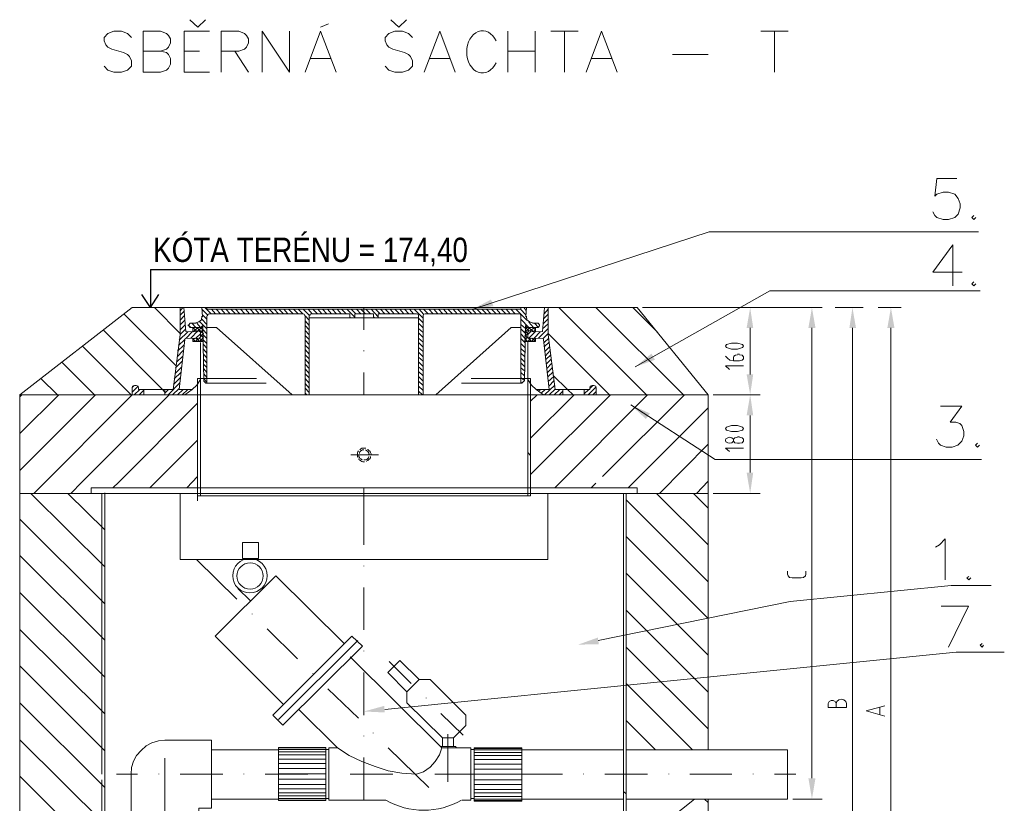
# Model space of a CAD drawing. Header units: millimetres. Extents: x 1 to 417021, y 3 to 99846.
# Tile 44 of 52: x 366407 to 369648, y 96225 to 98805. Entities that reach past the tile are written whole.
import ezdxf

# ---------------------------------------------------------------- set-up
doc = ezdxf.new("R2010")
doc.units = ezdxf.units.MM
for name, color, linetype in [('AS-Text', 7, 'Continuous'), ('PDF_Celobarevné výplně', 7, 'Continuous'), ('PDF_Geometrie', 251, 'Continuous')]:
    doc.layers.add(name, color=color, linetype=linetype)
doc.styles.add('ROMANS', font='ARIALN.TTF')

msp = doc.modelspace()

# ---------------------------------------------------------------- linework, layer by layer
at = {"layer": 'AS-Text'}
for p, q in [((366836.955, 97982.214), (367888.796, 97982.214)), ((366836.955, 97982.214), (366836.955, 97857.092)), ((366836.955, 97857.092), (366809.132, 97900.063)), ((366836.955, 97857.092), (366864.777, 97900.063))]:
    msp.add_line(p, q, dxfattribs=at)
at = {"layer": 'PDF_Celobarevné výplně', "color": 3, "lineweight": 5, "transparency": 33554559}
for points in [[(367966.548, 97862.091), (367898.217, 97852.092), (367958.215, 97883.757)], [(368799.847, 97790.428), (368821.513, 97790.428), (368811.513, 97857.092)], [(369003.172, 97790.428), (369026.505, 97790.428), (369014.838, 97857.092)], [(369138.167, 97790.428), (369159.832, 97790.428), (369148.166, 97857.092)], [(369263.162, 97790.428), (369286.494, 97790.428), (369274.828, 97857.092)], [(368498.193, 97685.432), (368433.195, 97662.099), (368486.527, 97705.431)], [(368799.847, 97637.101), (368821.513, 97637.101), (368811.513, 97570.437)], [(368799.847, 97502.106), (368821.513, 97502.106), (368811.513, 97570.437)], [(368468.194, 97490.44), (368418.196, 97537.105), (368481.527, 97508.772)], [(368799.847, 97313.78), (368821.513, 97313.78), (368811.513, 97245.45)], [(368313.2, 96748.803), (368244.87, 96747.137), (368309.867, 96770.469)], [(367608.229, 96523.812), (367539.898, 96527.146), (367606.562, 96545.478)], [(369003.172, 96307.155), (369026.505, 96307.155), (369014.838, 96238.824)]]:
    msp.add_solid(points, dxfattribs=at)
at = {"layer": 'PDF_Geometrie', "color": 1, "lineweight": 5}
for points in [[(367018.253, 98805.431), (366993.254, 98780.432), (366966.588, 98805.431)], [(367679.893, 98805.431), (367654.894, 98780.432), (367628.228, 98805.431)], [(367396.571, 98780.432), (367423.236, 98792.098)], [(366774.93, 98747.1), (366761.597, 98760.433), (366741.598, 98767.099), (366716.599, 98767.099), (366696.599, 98760.433), (366684.933, 98747.1), (366684.933, 98735.434), (366689.933, 98722.101), (366696.599, 98715.434), (366709.932, 98708.768), (366748.264, 98697.102), (366761.597, 98690.435), (366768.263, 98683.769), (366774.93, 98670.436), (366774.93, 98652.104), (366761.597, 98638.771), (366741.598, 98632.104), (366716.599, 98632.104), (366696.599, 98638.771), (366684.933, 98652.104)], [(366869.926, 98702.102), (366889.925, 98697.102), (366896.591, 98690.435), (366903.258, 98677.103), (366903.258, 98658.77), (366896.591, 98645.437), (366889.925, 98638.771), (366869.926, 98632.104), (366813.261, 98632.104), (366813.261, 98767.099), (366869.926, 98767.099), (366889.925, 98760.433), (366896.591, 98753.766), (366903.258, 98742.1), (366903.258, 98728.767), (366896.591, 98715.434), (366889.925, 98708.768), (366869.926, 98702.102), (366813.261, 98702.102)], [(367031.586, 98632.104), (366948.256, 98632.104), (366948.256, 98767.099), (367031.586, 98767.099)], [(367069.918, 98632.104), (367069.918, 98767.099), (367128.248, 98767.099), (367146.581, 98760.433), (367153.247, 98753.766), (367159.914, 98742.1), (367159.914, 98728.767), (367153.247, 98715.434), (367146.581, 98708.768), (367128.248, 98702.102), (367069.918, 98702.102)], [(367204.912, 98632.104), (367204.912, 98767.099), (367294.908, 98632.104), (367294.908, 98767.099)], [(367346.573, 98632.104), (367396.571, 98767.099), (367448.235, 98632.104)], [(367699.892, 98747.1), (367686.559, 98760.433), (367666.56, 98767.099), (367641.561, 98767.099), (367621.562, 98760.433), (367609.896, 98747.1), (367609.896, 98735.434), (367614.895, 98722.101), (367621.562, 98715.434), (367634.895, 98708.768), (367673.226, 98697.102), (367686.559, 98690.435), (367693.226, 98683.769), (367699.892, 98670.436), (367699.892, 98652.104), (367686.559, 98638.771), (367666.56, 98632.104), (367641.561, 98632.104), (367621.562, 98638.771), (367609.896, 98652.104)], [(367738.224, 98632.104), (367789.888, 98767.099), (367839.886, 98632.104)], [(368013.212, 98632.104), (368013.212, 98767.099)], [(368103.209, 98767.099), (368103.209, 98632.104)], [(368154.873, 98767.099), (368244.87, 98767.099)], [(368199.872, 98767.099), (368199.872, 98632.104)], [(368271.535, 98632.104), (368321.533, 98767.099), (368373.198, 98632.104)], [(368846.183, 98767.099), (368936.179, 98767.099)], [(368891.181, 98767.099), (368891.181, 98632.104)], [(366948.256, 98702.102), (366998.254, 98702.102)], [(367114.916, 98702.102), (367159.914, 98632.104)], [(367364.906, 98677.103), (367429.903, 98677.103)], [(367756.556, 98677.103), (367821.554, 98677.103)], [(368013.212, 98702.102), (368103.209, 98702.102)], [(368289.868, 98677.103), (368354.865, 98677.103)], [(368556.195, 98690.435), (368672.857, 98690.435)], [(369491.486, 98282.074), (369426.488, 98282.074), (369419.822, 98223.743), (369426.488, 98230.41), (369446.487, 98237.076), (369464.82, 98237.076), (369484.819, 98230.41), (369496.485, 98217.077), (369503.152, 98198.744), (369503.152, 98185.412), (369496.485, 98165.412), (369484.819, 98153.746), (369464.82, 98147.08), (369446.487, 98147.08), (369426.488, 98153.746), (369419.822, 98160.413), (369413.156, 98172.079)], [(369548.15, 98160.413), (369541.484, 98153.746), (369548.15, 98147.08), (369554.816, 98153.746)], [(369478.153, 97928.755), (369478.153, 98063.75), (369413.156, 97973.753), (369509.818, 97973.753)], [(369548.15, 97942.088), (369541.484, 97935.422), (369548.15, 97928.755), (369554.816, 97935.422)], [(368304.867, 97570.437), (368673.186, 97570.437), (368439.862, 97857.092), (368146.54, 97857.092), (368146.54, 97767.095), (368169.873, 97587.103), (368283.201, 97587.103), (368283.201, 97592.102), (368284.868, 97598.769), (368291.534, 97600.435), (368296.534, 97600.435), (368303.201, 97598.769), (368304.867, 97592.102), (368304.867, 97570.437), (366776.596, 97570.437)], [(368146.54, 97857.092), (366934.923, 97857.092), (368146.54, 97857.092)], [(366946.589, 97857.092), (366953.256, 97778.761), (366989.921, 97777.095), (366989.921, 97778.761)], [(367006.587, 97857.092), (367008.253, 97827.093)], [(367023.253, 97857.092), (367023.253, 97852.092), (367539.898, 97852.092), (368056.544, 97852.092), (368056.544, 97857.092)], [(367023.253, 97792.094), (367054.918, 97792.094), (367303.241, 97570.437), (367346.573, 97570.437), (367346.573, 97830.426)], [(367023.253, 97830.426), (367023.253, 97608.768)], [(367344.906, 97830.426), (367343.24, 97835.426), (367338.24, 97837.092), (367031.586, 97837.092), (367026.586, 97835.426), (367024.919, 97830.426)], [(367359.906, 97830.426), (367359.906, 97570.437)], [(367361.572, 97830.426), (367363.239, 97835.426), (367368.239, 97837.092), (367493.234, 97837.092), (367493.234, 97823.76), (367509.9, 97823.76), (367509.9, 97837.092), (367571.564, 97837.092), (367571.564, 97823.76), (367586.563, 97823.76), (367586.563, 97837.092), (367713.225, 97837.092), (367718.224, 97835.426), (367719.891, 97830.426), (367719.891, 97570.437)], [(368056.544, 97792.094), (368024.879, 97792.094), (367776.555, 97570.437), (367734.89, 97570.437), (367734.89, 97830.426), (367736.557, 97835.426), (367741.557, 97837.092), (368049.878, 97837.092), (368054.877, 97835.426), (368056.544, 97830.426), (368056.544, 97608.768)], [(368074.877, 97857.092), (368073.21, 97827.093)], [(368134.874, 97857.092), (368128.208, 97778.761), (368091.543, 97777.095), (368091.543, 97778.761)], [(366961.589, 97800.427), (366961.589, 97797.094)], [(366986.588, 97805.427), (366968.255, 97805.427), (366963.255, 97800.427)], [(366986.588, 97807.094), (366996.587, 97810.427), (367004.92, 97817.093), (367006.587, 97828.759)], [(367009.92, 97798.761), (367013.253, 97615.435), (367019.92, 97608.768), (367218.245, 97608.768)], [(367719.891, 97823.76), (367539.898, 97823.76), (367359.906, 97823.76)], [(368071.543, 97798.761), (368068.21, 97615.435)], [(368071.543, 97792.094), (368113.208, 97792.094), (368118.208, 97797.094), (368118.208, 97800.427), (368113.208, 97805.427), (368094.876, 97805.427)], [(368074.877, 97828.759), (368076.543, 97817.093), (368084.876, 97810.427), (368094.876, 97807.094)], [(367009.92, 97792.094), (366968.255, 97792.094), (366963.255, 97797.094)], [(366999.92, 97792.094), (366976.588, 97792.094), (367003.254, 97792.094), (367008.253, 97797.094)], [(366976.588, 97777.095), (366976.588, 97792.094)], [(366993.254, 97778.761), (366991.587, 97777.095)], [(366993.254, 97780.428), (366996.587, 97780.428), (366999.92, 97777.095)], [(367001.587, 97758.762), (367001.587, 97763.762), (367001.587, 97777.095)], [(368071.543, 97797.094), (368076.543, 97792.094), (368104.875, 97792.094), (368079.876, 97792.094)], [(368088.209, 97780.428), (368083.21, 97780.428), (368079.876, 97777.095), (368079.876, 97763.762), (368079.876, 97758.762), (368083.21, 97755.429)], [(368089.876, 97777.095), (368088.209, 97778.761)], [(368104.875, 97777.095), (368104.875, 97792.094)], [(366949.922, 97570.437), (366974.921, 97587.103), (366931.59, 97587.103), (366949.922, 97752.096), (366951.589, 97755.429), (366988.254, 97757.096), (366991.587, 97755.429)], [(367001.587, 97742.096), (367001.587, 97570.437), (367001.587, 97742.096), (367001.587, 97620.435), (366989.921, 97602.102), (366974.921, 97587.103)], [(367011.587, 97745.429), (366976.588, 97745.429), (366976.588, 97757.096)], [(366989.921, 97757.096), (366993.254, 97755.429)], [(366993.254, 97753.762), (366996.587, 97753.762)], [(366996.587, 97755.429), (366999.92, 97758.762)], [(368104.875, 97757.096), (368104.875, 97745.429), (368068.21, 97745.429)], [(368106.542, 97587.103), (368091.543, 97602.102), (368079.876, 97620.435), (368079.876, 97745.429)], [(368079.876, 97742.096), (368079.876, 97570.437), (368079.876, 97742.096)], [(368086.543, 97753.762), (368083.21, 97753.762)], [(368086.543, 97755.429), (368089.876, 97757.096)], [(368131.541, 97570.437), (368106.542, 97587.103), (368149.874, 97587.103), (368131.541, 97752.096), (368129.874, 97755.429), (368093.209, 97757.096), (368089.876, 97755.429)], [(367893.217, 97623.768), (368088.209, 97623.768), (368088.209, 97393.777), (368088.209, 97237.117), (366991.587, 97237.117), (366991.587, 97393.777), (366991.587, 97623.768), (367186.579, 97623.768)], [(367001.587, 97237.117), (367001.587, 97393.777), (367001.587, 97623.768), (367009.92, 97623.768)], [(368066.544, 97615.435), (368059.877, 97608.768), (367861.552, 97608.768)], [(368079.876, 97237.117), (368079.876, 97393.777), (368079.876, 97623.768), (368071.543, 97623.768)], [(366406.611, 97570.437), (366406.611, 93982.249), (366406.611, 94790.55)], [(366814.928, 97587.103), (366814.928, 97570.437)], [(366884.925, 97587.103), (366884.925, 97570.437)], [(368194.872, 97587.103), (368194.872, 97570.437)], [(368264.869, 97587.103), (368264.869, 97570.437)], [(368673.186, 97570.437), (368673.186, 96400.484)], [(369438.155, 97532.105), (369508.152, 97532.105), (369469.82, 97480.44), (369488.152, 97480.44), (369501.485, 97475.44), (369508.152, 97468.774), (369514.818, 97448.775), (369514.818, 97435.442), (369508.152, 97417.109), (369494.819, 97403.777), (369476.486, 97397.11), (369456.487, 97397.11), (369438.155, 97403.777), (369431.488, 97410.443), (369424.822, 97423.776)], [(369559.816, 97410.443), (369553.15, 97403.777), (369559.816, 97397.11), (369566.483, 97403.777)], [(368439.862, 97245.45), (368439.862, 97263.782), (366641.602, 97263.782), (366641.602, 97245.45), (366406.611, 97245.45)], [(366991.587, 97247.116), (366991.587, 97220.451)], [(368673.186, 97245.45), (368439.862, 97245.45), (366641.602, 97245.45)], [(366676.6, 97245.45), (366676.6, 96320.487)], [(366686.6, 97245.45), (366686.6, 94170.575)], [(366934.923, 97243.783), (366934.923, 97027.125), (368144.874, 97027.125), (368144.874, 97243.783)], [(368394.864, 97245.45), (368394.864, 96013.833), (368394.864, 94170.575)], [(368403.197, 97245.45), (368403.197, 96320.487), (368403.197, 96103.83)], [(369421.489, 97068.79), (369434.821, 97075.457), (369453.154, 97095.456), (369453.154, 96960.461)], [(367473.234, 96752.137), (367249.91, 96973.794), (367049.918, 96775.469), (367276.576, 96548.811)], [(369531.484, 96972.128), (369524.818, 96967.128), (369531.484, 96960.461), (369538.15, 96967.128)], [(367124.915, 96932.129), (367164.914, 96892.131)], [(369439.821, 96873.798), (369529.817, 96873.798), (369464.82, 96738.804)], [(367258.243, 96500.48), (367519.899, 96760.47)], [(369574.816, 96750.47), (369568.149, 96745.47), (369574.816, 96738.804), (369579.815, 96745.47)], [(367494.9, 96707.138), (367796.555, 96407.151), (367891.551, 96407.151), (367891.551, 96235.491), (367863.219, 96235.491)], [(367721.558, 96632.141), (367681.559, 96592.143)], [(367453.235, 96407.151), (367326.574, 96532.145)], [(367834.886, 96412.15), (367834.886, 96440.483), (367798.221, 96440.483), (367798.221, 96412.15)], [(367424.903, 96240.491), (367424.903, 96407.151), (367453.235, 96407.151), (367491.567, 96382.152), (367533.232, 96362.152), (367576.564, 96345.486), (367619.895, 96332.154), (367664.893, 96323.821), (367711.558, 96320.487)], [(367713.225, 96320.487), (367736.557, 96328.82), (367758.223, 96343.82), (367774.889, 96362.152), (367788.222, 96383.818), (367796.555, 96407.151)], [(367791.555, 96412.15), (367841.553, 96412.15), (367844.886, 96407.151)], [(367258.243, 96400.484), (367038.252, 96400.484)], [(367334.907, 96402.151), (367424.903, 96402.151)], [(367891.551, 96402.151), (367903.217, 96402.151)], [(368394.864, 96400.484), (368059.877, 96400.484)], [(368403.197, 96310.488), (368403.197, 96238.824), (368934.842, 96238.824), (368934.842, 96400.484), (368403.197, 96400.484)], [(366676.6, 96302.155), (366676.6, 94170.575)], [(368673.186, 96238.824), (368673.186, 93982.249), (366406.611, 93982.249), (366406.611, 94162.242), (368673.186, 94162.242), (368673.186, 93982.249), (368673.186, 94790.55)], [(367258.243, 96238.824), (367038.252, 96238.824)], [(367903.217, 96240.491), (367891.551, 96240.491)], [(368394.864, 96238.824), (368059.877, 96238.824)], [(368403.197, 96240.491), (368403.197, 96238.824), (368403.197, 96058.831), (368628.187, 96238.824)]]:
    msp.add_lwpolyline(points, dxfattribs=at)
at = {"layer": 'PDF_Geometrie', "lineweight": 5}
for points in [[(369563.149, 98107.081), (368676.519, 98107.081), (367898.217, 97852.092)], [(368433.195, 97662.099), (368876.511, 97912.089), (369568.149, 97912.089)], [(368844.845, 97857.092), (368456.528, 97857.092), (369048.17, 97857.092)], [(369091.502, 97857.092), (369183.165, 97857.092)], [(369233.163, 97857.092), (369308.16, 97857.092)], [(368811.513, 97790.428), (368811.513, 97637.101)], [(369014.838, 97790.428), (369014.838, 96307.155)], [(369148.166, 95317.195), (369148.166, 97790.428)], [(369274.828, 94228.906), (369274.828, 97790.428)], [(368729.85, 97697.098), (368736.516, 97690.432), (368744.849, 97683.765), (368756.516, 97682.099), (368776.515, 97682.099), (368784.848, 97683.765), (368789.848, 97688.765), (368789.848, 97695.431), (368784.848, 97700.431), (368776.515, 97702.098)], [(368769.848, 97702.098), (368763.182, 97700.431), (368758.182, 97697.098), (368756.516, 97692.098), (368756.516, 97682.099)], [(368776.515, 97703.764), (368769.848, 97703.764)], [(368789.848, 97665.433), (368729.85, 97665.433), (368743.183, 97653.766)], [(369573.149, 97357.112), (368696.518, 97357.112), (368418.196, 97537.105)], [(368811.513, 97313.78), (368811.513, 97502.106)], [(368769.848, 97430.442), (368761.515, 97428.776), (368756.516, 97423.776), (368756.516, 97417.109), (368761.515, 97412.11), (368769.848, 97410.443), (368776.515, 97410.443), (368784.848, 97412.11), (368789.848, 97417.109), (368789.848, 97423.776), (368784.848, 97428.776), (368776.515, 97430.442)], [(368769.848, 97432.109), (368776.515, 97432.109)], [(368789.848, 97393.777), (368729.85, 97393.777), (368743.183, 97383.777)], [(368689.852, 97245.45), (368844.845, 97245.45)], [(368994.839, 96988.794), (368994.839, 96978.794), (368993.173, 96973.794), (368986.506, 96968.794), (368979.84, 96967.128), (368949.841, 96967.128), (368941.508, 96968.794), (368936.508, 96973.794), (368934.842, 96978.794), (368934.842, 96988.794)], [(368311.534, 96760.47), (368943.175, 96888.798), (369473.153, 96942.129), (369604.814, 96942.129)], [(367608.229, 96533.812), (369489.819, 96722.138), (369648.146, 96722.138)], [(369094.835, 96553.811), (369091.502, 96560.478), (369084.836, 96563.811), (369078.169, 96563.811), (369071.503, 96560.478), (369068.17, 96553.811), (369068.17, 96540.478), (369128.167, 96540.478), (369128.167, 96553.811), (369126.501, 96560.478), (369119.834, 96565.477), (369111.501, 96567.144), (369103.168, 96565.477), (369096.502, 96560.478), (369094.835, 96553.811), (369094.835, 96540.478)], [(369254.829, 96512.146), (369193.164, 96528.812), (369254.829, 96545.478)], [(369238.163, 96540.478), (369238.163, 96517.146)], [(367258.243, 96407.151), (367414.903, 96407.151)], [(367903.217, 96405.484), (368059.877, 96405.484)], [(367258.243, 96402.151), (367414.903, 96402.151)], [(367258.243, 96393.818), (367414.903, 96393.818)], [(367258.243, 96383.818), (367414.903, 96383.818)], [(367903.217, 96400.484), (368059.877, 96400.484)], [(367903.217, 96392.151), (368059.877, 96392.151)], [(367903.217, 96382.152), (368059.877, 96382.152)], [(367258.243, 96370.485), (367414.903, 96370.485)], [(367258.243, 96355.486), (367414.903, 96355.486)], [(367258.243, 96338.82), (367414.903, 96338.82)], [(367903.217, 96368.819), (368059.877, 96368.819)], [(367903.217, 96353.819), (368059.877, 96353.819)], [(367258.243, 96322.154), (367414.903, 96322.154)], [(367903.217, 96337.153), (368059.877, 96337.153)], [(367903.217, 96320.487), (368059.877, 96320.487)], [(367258.243, 96303.821), (367414.903, 96303.821)], [(367258.243, 96287.155), (367414.903, 96287.155)], [(367903.217, 96302.155), (368059.877, 96302.155)], [(367903.217, 96287.155), (368059.877, 96287.155)], [(367258.243, 96272.156), (367414.903, 96272.156)], [(367258.243, 96258.823), (367414.903, 96258.823)], [(367258.243, 96248.824), (367414.903, 96248.824)], [(367903.217, 96270.489), (368059.877, 96270.489)], [(367903.217, 96258.823), (368059.877, 96258.823)], [(367903.217, 96247.157), (368059.877, 96247.157)], [(367258.243, 96240.491), (367414.903, 96240.491)], [(367258.243, 96235.491), (367414.903, 96235.491)], [(367903.217, 96238.824), (368059.877, 96238.824)], [(367903.217, 96233.824), (368059.877, 96233.824)], [(368951.508, 96238.824), (369048.17, 96238.824)]]:
    msp.add_lwpolyline(points, dxfattribs=at)
at = {"layer": 'PDF_Geometrie', "color": 1, "lineweight": 5}
for points in [[(366789.929, 97600.435), (366796.595, 97598.769), (366798.262, 97592.102), (366798.262, 97587.103), (366911.591, 97587.103), (366934.923, 97767.095), (366934.923, 97857.092), (366776.596, 97857.092), (366406.611, 97570.437), (366776.596, 97570.437), (366776.596, 97592.102), (366778.263, 97598.769), (366784.929, 97600.435)], [(367193.246, 97083.79), (367193.246, 97030.459), (367139.915, 97030.459), (367139.915, 97083.79)], [(367499.9, 96775.469), (367239.911, 96515.479), (367273.243, 96482.148), (367534.899, 96742.137)], [(367874.885, 96480.481), (367874.885, 96515.479), (367758.223, 96632.141), (367721.558, 96632.141), (367658.227, 96695.472), (367618.229, 96655.474), (367681.559, 96592.143), (367681.559, 96555.478), (367798.221, 96440.483), (367834.886, 96440.483)], [(366996.587, 96208.825), (367038.252, 96208.825), (367038.252, 96432.15), (366884.925, 96432.15), (366863.259, 96430.483), (366841.593, 96423.817), (366823.261, 96413.817), (366806.595, 96398.818), (366791.596, 96382.152), (366781.596, 96363.819), (366774.93, 96342.153), (366773.263, 96320.487), (366773.263, 96160.494), (366996.587, 96160.494)], [(367414.903, 96408.817), (367414.903, 96233.824), (367258.243, 96233.824), (367258.243, 96408.817)], [(368059.877, 96407.151), (368059.877, 96232.158), (367903.217, 96232.158), (367903.217, 96407.151)]]:
    msp.add_lwpolyline(points, close=True, dxfattribs=at)
at = {"layer": 'PDF_Geometrie', "color": 6, "lineweight": 5}
for points in [[(366921.59, 97665.433), (366749.931, 97837.092)], [(366934.923, 97772.095), (366849.926, 97857.092)], [(366934.923, 97847.092), (366943.256, 97857.092)], [(366934.923, 97832.093), (366948.256, 97845.425)], [(366934.923, 97815.427), (366948.256, 97830.426)], [(367024.919, 97833.759), (367006.587, 97852.092)], [(367023.253, 97818.76), (367008.253, 97833.759)], [(367036.586, 97837.092), (367016.586, 97857.092)], [(367051.585, 97837.092), (367038.252, 97852.092)], [(367068.251, 97837.092), (367053.252, 97852.092)], [(367083.25, 97837.092), (367069.918, 97852.092)], [(367099.916, 97837.092), (367084.917, 97852.092)], [(367116.582, 97837.092), (367101.583, 97852.092)], [(367131.582, 97837.092), (367116.582, 97852.092)], [(367148.248, 97837.092), (367133.248, 97852.092)], [(367163.247, 97837.092), (367149.914, 97852.092)], [(367179.913, 97837.092), (367164.914, 97852.092)], [(367194.912, 97837.092), (367181.58, 97852.092)], [(367211.578, 97837.092), (367196.579, 97852.092)], [(367226.578, 97837.092), (367213.245, 97852.092)], [(367243.244, 97837.092), (367228.244, 97852.092)], [(367258.243, 97837.092), (367244.91, 97852.092)], [(367274.909, 97837.092), (367259.91, 97852.092)], [(367289.909, 97837.092), (367276.576, 97852.092)], [(367306.575, 97837.092), (367291.575, 97852.092)], [(367323.241, 97837.092), (367308.241, 97852.092)], [(367338.24, 97837.092), (367323.241, 97852.092)], [(367359.906, 97832.093), (367339.907, 97852.092)], [(367359.906, 97815.427), (367346.573, 97830.426)], [(367369.905, 97837.092), (367356.573, 97852.092)], [(367386.571, 97837.092), (367371.572, 97852.092)], [(367401.571, 97837.092), (367388.238, 97852.092)], [(367418.237, 97837.092), (367403.237, 97852.092)], [(367433.236, 97837.092), (367419.903, 97852.092)], [(367449.902, 97837.092), (367434.903, 97852.092)], [(367464.901, 97837.092), (367451.569, 97852.092)], [(367481.567, 97837.092), (367466.568, 97852.092)], [(367509.9, 97825.426), (367483.234, 97852.092)], [(367513.233, 97837.092), (367498.233, 97852.092)], [(367529.899, 97837.092), (367514.899, 97852.092)], [(367544.898, 97837.092), (367539.898, 97842.092), (367529.899, 97852.092)], [(367561.564, 97837.092), (367546.565, 97852.092)], [(367586.563, 97827.093), (367563.231, 97852.092)], [(367593.23, 97837.092), (367578.23, 97852.092)], [(367608.229, 97837.092), (367594.896, 97852.092)], [(367624.895, 97837.092), (367609.896, 97852.092)], [(367639.894, 97837.092), (367626.562, 97852.092)], [(367656.56, 97837.092), (367641.561, 97852.092)], [(367671.56, 97837.092), (367658.227, 97852.092)], [(367688.226, 97837.092), (367673.226, 97852.092)], [(367703.225, 97837.092), (367689.892, 97852.092)], [(367734.89, 97822.093), (367704.892, 97852.092)], [(367736.557, 97835.426), (367721.558, 97852.092)], [(367751.556, 97837.092), (367736.557, 97852.092)], [(367768.222, 97837.092), (367753.223, 97852.092)], [(367783.222, 97837.092), (367769.889, 97852.092)], [(367799.888, 97837.092), (367784.888, 97852.092)], [(367814.887, 97837.092), (367801.554, 97852.092)], [(367831.553, 97837.092), (367816.554, 97852.092)], [(367846.553, 97837.092), (367833.22, 97852.092)], [(367863.219, 97837.092), (367848.219, 97852.092)], [(367878.218, 97837.092), (367864.885, 97852.092)], [(367894.884, 97837.092), (367879.885, 97852.092)], [(367909.883, 97837.092), (367896.551, 97852.092)], [(367926.549, 97837.092), (367911.55, 97852.092)], [(367943.215, 97837.092), (367928.216, 97852.092)], [(367958.215, 97837.092), (367943.215, 97852.092)], [(367974.881, 97837.092), (367959.881, 97852.092)], [(367989.88, 97837.092), (367976.547, 97852.092)], [(368006.546, 97837.092), (367991.547, 97852.092)], [(368021.545, 97837.092), (368008.213, 97852.092)], [(368038.211, 97837.092), (368023.212, 97852.092)], [(368076.543, 97815.427), (368039.878, 97852.092)], [(368073.21, 97833.759), (368054.877, 97852.092)], [(368073.21, 97848.759), (368066.544, 97857.092)], [(368131.541, 97820.426), (368146.54, 97835.426)], [(368133.208, 97855.425), (368136.541, 97857.092)], [(368133.208, 97837.092), (368146.54, 97852.092)], [(368469.861, 97570.437), (368181.539, 97857.092)], [(368591.522, 97570.437), (368303.201, 97857.092)], [(368504.859, 97777.095), (368424.862, 97857.092)], [(366934.923, 97800.427), (366949.922, 97815.427)], [(366934.923, 97783.761), (366951.589, 97800.427)], [(366969.922, 97792.094), (366961.589, 97800.427)], [(366986.588, 97792.094), (366973.255, 97805.427)], [(367001.587, 97773.762), (367009.92, 97783.761), (367001.587, 97792.094), (366989.921, 97805.427)], [(367023.253, 97787.094), (366999.92, 97810.427)], [(367023.253, 97802.094), (367006.587, 97818.76)], [(367359.906, 97798.761), (367346.573, 97813.76)], [(367359.906, 97783.761), (367346.573, 97798.761)], [(367496.567, 97823.76), (367493.234, 97825.426)], [(367574.897, 97823.76), (367571.564, 97827.093)], [(367734.89, 97807.094), (367719.891, 97822.093)], [(367734.89, 97790.428), (367719.891, 97805.427)], [(368098.209, 97777.095), (368083.21, 97792.094), (368056.544, 97818.76)], [(368074.877, 97792.094), (368071.543, 97788.761), (368056.544, 97802.094)], [(368098.209, 97792.094), (368083.21, 97808.76)], [(368114.875, 97792.094), (368101.542, 97805.427)], [(368128.208, 97787.094), (368146.54, 97803.76)], [(368129.874, 97803.76), (368146.54, 97820.426)], [(366884.925, 97578.77), (366876.592, 97587.103), (366681.6, 97783.761)], [(366931.59, 97750.429), (366959.922, 97777.095)], [(366934.923, 97768.762), (366951.589, 97785.428)], [(366954.922, 97757.096), (366974.921, 97777.095)], [(366969.922, 97757.096), (366993.254, 97780.428), (367006.587, 97792.094)], [(366989.921, 97778.761), (366976.588, 97792.094)], [(366981.588, 97792.094), (366976.588, 97788.761)], [(366979.921, 97777.095), (366976.588, 97780.428)], [(366993.254, 97792.094), (366978.255, 97777.095)], [(367011.587, 97758.762), (366998.254, 97745.429), (366986.588, 97757.096), (367001.587, 97770.428)], [(367011.587, 97770.428), (366989.921, 97792.094)], [(367011.587, 97772.095), (367001.587, 97762.095)], [(367011.587, 97757.096), (367001.587, 97768.762)], [(367023.253, 97770.428), (367009.92, 97785.428)], [(367023.253, 97755.429), (367009.92, 97768.762)], [(367359.906, 97767.095), (367346.573, 97782.095)], [(367359.906, 97752.096), (367346.573, 97765.429)], [(367734.89, 97775.428), (367719.891, 97788.761)], [(367734.89, 97758.762), (367719.891, 97773.762)], [(368071.543, 97772.095), (368056.544, 97787.094)], [(368069.877, 97757.096), (368056.544, 97770.428)], [(368086.543, 97792.094), (368069.877, 97775.428)], [(368079.876, 97770.428), (368069.877, 97780.428)], [(368079.876, 97772.095), (368069.877, 97762.095)], [(368079.876, 97757.096), (368069.877, 97767.095)], [(368083.21, 97780.428), (368071.543, 97792.094)], [(368079.876, 97768.762), (368089.876, 97778.761)], [(368081.543, 97755.429), (368103.209, 97777.095)], [(368099.876, 97792.094), (368088.209, 97780.428)], [(368096.542, 97777.095), (368104.875, 97783.761), (368096.542, 97792.094)], [(368099.876, 97757.096), (368119.875, 97777.095)], [(368114.875, 97757.096), (368146.54, 97788.761)], [(368348.199, 97570.437), (368146.54, 97772.095), (368129.874, 97755.429)], [(366926.59, 97713.764), (366946.589, 97733.763)], [(366929.923, 97732.097), (366949.922, 97752.096)], [(366983.254, 97757.096), (366976.588, 97750.429)], [(366993.254, 97753.762), (366984.921, 97745.429), (366976.588, 97753.762)], [(367011.587, 97747.096), (367009.92, 97745.429), (366999.92, 97755.429)], [(367023.253, 97738.763), (367009.92, 97752.096)], [(367023.253, 97723.764), (367011.587, 97735.43)], [(367359.906, 97735.43), (367346.573, 97750.429)], [(367359.906, 97720.43), (367346.573, 97733.763)], [(367734.89, 97743.763), (367719.891, 97757.096)], [(367734.89, 97727.097), (367719.891, 97742.096)], [(368069.877, 97742.096), (368056.544, 97755.429)], [(368069.877, 97725.43), (368056.544, 97738.763)], [(368079.876, 97760.429), (368068.21, 97748.763)], [(368088.209, 97753.762), (368078.21, 97745.429), (368069.877, 97755.429)], [(368103.209, 97757.096), (368091.543, 97745.429), (368083.21, 97755.429)], [(368104.875, 97745.429), (368093.209, 97757.096)], [(368133.208, 97742.096), (368148.207, 97757.096)], [(368134.874, 97728.763), (368149.874, 97743.763)], [(366773.263, 97570.437), (366613.269, 97730.43)], [(366924.923, 97695.431), (366944.923, 97715.431)], [(367023.253, 97707.098), (367011.587, 97720.43)], [(367023.253, 97692.098), (367011.587, 97703.764)], [(367359.906, 97703.764), (367346.573, 97718.764)], [(367359.906, 97688.765), (367346.573, 97702.098)], [(367734.89, 97712.097), (367719.891, 97725.43)], [(367734.89, 97695.431), (367719.891, 97710.431)], [(368069.877, 97710.431), (368056.544, 97722.097)], [(368069.877, 97695.431), (368056.544, 97707.098)], [(368136.541, 97713.764), (368151.54, 97728.763)], [(368138.207, 97698.765), (368153.207, 97715.431)], [(368138.207, 97685.432), (368154.873, 97702.098)], [(366653.268, 97570.437), (366544.939, 97677.099)], [(366919.924, 97658.766), (366941.589, 97680.432)], [(366923.257, 97677.099), (366943.256, 97697.098)], [(367023.253, 97675.432), (367011.587, 97687.098)], [(367023.253, 97660.433), (367011.587, 97670.432)], [(367359.906, 97672.099), (367346.573, 97687.098)], [(367359.906, 97657.1), (367346.573, 97670.432)], [(367734.89, 97680.432), (367719.891, 97693.765)], [(367734.89, 97663.766), (367719.891, 97678.765)], [(368068.21, 97678.765), (368056.544, 97690.432)], [(368068.21, 97663.766), (368056.544, 97675.432)], [(368139.874, 97670.432), (368156.54, 97687.098)], [(368141.541, 97657.1), (368158.207, 97673.766)], [(366914.924, 97622.101), (366936.59, 97643.767)], [(366918.257, 97640.434), (366939.923, 97662.099)], [(367023.253, 97643.767), (367013.253, 97655.433)], [(367023.253, 97627.101), (367013.253, 97638.767)], [(367359.906, 97640.434), (367346.573, 97655.433)], [(367359.906, 97625.434), (367346.573, 97638.767)], [(367734.89, 97648.767), (367719.891, 97662.099)], [(367734.89, 97632.101), (367719.891, 97647.1)], [(368068.21, 97648.767), (368056.544, 97658.766)], [(368068.21, 97632.101), (368056.544, 97643.767)], [(368143.207, 97642.1), (368159.873, 97658.766)], [(368144.874, 97628.768), (368163.206, 97645.434)], [(366531.606, 97570.437), (366476.608, 97623.768)], [(366894.925, 97570.437), (366933.256, 97608.768)], [(366913.257, 97603.769), (366934.923, 97625.434)], [(367023.253, 97612.102), (367013.253, 97622.101)], [(367359.906, 97608.768), (367346.573, 97623.768)], [(367359.906, 97592.102), (367346.573, 97607.102)], [(367734.89, 97615.435), (367719.891, 97630.434)], [(367734.89, 97600.435), (367719.891, 97615.435)], [(368068.21, 97617.101), (368056.544, 97627.101)], [(368059.877, 97608.768), (368056.544, 97612.102)], [(368146.54, 97613.768), (368164.873, 97630.434)], [(368148.207, 97598.769), (368166.54, 97617.101)], [(368228.204, 97570.437), (368209.871, 97587.103), (368163.206, 97633.767)], [(366406.611, 97563.77), (366413.278, 97570.437)], [(366406.611, 97442.108), (366534.939, 97570.437)], [(366406.611, 97320.447), (366656.601, 97570.437)], [(366409.944, 97570.437), (366409.944, 97572.103)], [(366453.276, 97245.45), (366776.596, 97570.437)], [(366574.938, 97245.45), (366611.603, 97282.115), (366898.258, 97570.437)], [(366776.596, 97593.769), (366783.263, 97600.435)], [(366776.596, 97578.77), (366796.595, 97598.769)], [(366783.263, 97570.437), (366801.595, 97587.103)], [(366799.929, 97570.437), (366814.928, 97585.436)], [(366814.928, 97570.437), (366814.928, 97572.103)], [(366884.925, 97575.436), (366896.591, 97587.103)], [(366909.924, 97570.437), (366931.59, 97590.436)], [(366926.59, 97570.437), (366944.923, 97587.103)], [(366941.589, 97570.437), (366959.922, 97587.103)], [(367359.906, 97577.103), (367346.573, 97592.102)], [(367351.573, 97570.437), (367346.573, 97575.436)], [(367734.89, 97583.769), (367719.891, 97598.769)], [(367733.224, 97570.437), (367719.891, 97582.103)], [(368088.209, 97548.771), (368109.875, 97570.437)], [(368088.209, 97427.109), (368231.537, 97570.437)], [(368088.209, 97307.114), (368351.532, 97570.437)], [(368114.875, 97582.103), (368121.541, 97587.103)], [(368123.208, 97575.436), (368136.541, 97587.103)], [(368134.874, 97570.437), (368168.206, 97602.102)], [(368149.874, 97570.437), (368169.873, 97588.769)], [(368166.54, 97570.437), (368184.872, 97587.103)], [(368168.206, 97263.782), (368473.194, 97570.437)], [(368183.206, 97570.437), (368194.872, 97582.103)], [(368264.869, 97573.77), (368279.868, 97587.103)], [(368278.202, 97570.437), (368303.201, 97595.436)], [(368283.201, 97590.436), (368293.201, 97600.435)], [(368293.201, 97570.437), (368304.867, 97580.436)], [(368324.866, 97300.448), (368594.855, 97570.437)], [(366713.265, 97263.782), (366733.265, 97282.115), (366991.587, 97542.104)], [(368409.863, 97263.782), (368428.196, 97282.115), (368673.186, 97527.105)], [(366834.927, 97263.782), (366991.587, 97420.443)], [(367521.566, 97385.444), (367519.899, 97382.111), (367518.233, 97378.778), (367518.233, 97365.445), (367519.899, 97363.778)], [(367539.898, 97388.777), (367534.899, 97388.777), (367531.565, 97387.111), (367529.899, 97385.444), (367526.566, 97382.111), (367524.899, 97380.444), (367524.899, 97377.111)], [(367546.565, 97393.777), (367533.232, 97393.777), (367529.899, 97392.11), (367526.566, 97388.777)], [(367558.231, 97372.111), (367556.564, 97375.444), (367556.564, 97378.778), (367554.898, 97380.444), (367553.231, 97383.777), (367549.898, 97385.444), (367548.231, 97387.111), (367544.898, 97388.777)], [(367563.231, 97372.111), (367563.231, 97375.444), (367561.564, 97380.444), (367559.898, 97383.777), (367556.564, 97387.111), (367553.231, 97390.444), (367551.565, 97390.444)], [(368079.876, 97380.444), (368088.209, 97370.445)], [(368513.192, 97245.45), (368673.186, 97407.11)], [(367521.566, 97358.779), (367523.232, 97357.112), (367524.899, 97355.445), (367529.899, 97352.112), (367533.232, 97350.446), (367536.565, 97348.779), (367541.565, 97348.779)], [(367523.232, 97372.111), (367523.232, 97367.111), (367524.899, 97363.778), (367526.566, 97360.445), (367529.899, 97358.779), (367531.565, 97357.112), (367534.899, 97355.445)], [(367539.898, 97355.445), (367544.898, 97355.445), (367548.231, 97357.112), (367549.898, 97357.112), (367553.231, 97360.445), (367554.898, 97362.112), (367556.564, 97365.445), (367556.564, 97367.111)], [(367548.231, 97350.446), (367549.898, 97352.112), (367553.231, 97353.779), (367556.564, 97357.112), (367559.898, 97360.445), (367561.564, 97363.778), (367561.564, 97367.111)], [(366956.589, 97263.782), (366991.587, 97300.448)], [(368288.201, 97263.782), (368303.201, 97278.782)], [(368634.854, 97245.45), (368673.186, 97285.448)], [(366686.6, 97245.45), (366686.6, 97247.116)], [(366686.6, 97003.793), (366443.276, 97245.45)], [(366686.6, 97125.455), (366564.938, 97245.45)], [(366991.587, 97245.45), (366991.587, 97237.117)], [(367001.587, 97245.45), (367001.587, 97237.117)], [(368079.876, 97245.45), (368079.876, 97237.117)], [(368088.209, 97245.45), (368088.209, 97237.117)], [(368673.186, 96953.795), (368403.197, 97223.784)], [(368673.186, 97075.457), (368503.193, 97245.45)], [(368673.186, 97197.118), (368624.854, 97245.45)], [(366686.6, 96882.131), (366406.611, 97160.453)], [(368673.186, 96833.8), (368403.197, 97103.789)], [(366686.6, 96762.136), (366406.611, 97040.458)], [(368673.186, 96712.138), (368403.197, 96982.127)], [(366686.6, 96640.474), (366406.611, 96918.796)], [(368673.186, 96590.476), (368403.197, 96860.465)], [(366686.6, 96518.813), (366406.611, 96797.135)], [(368673.186, 96470.481), (368403.197, 96738.804)], [(366686.6, 96397.151), (366406.611, 96677.14)], [(368621.521, 96400.484), (368403.197, 96618.809)], [(366686.6, 96277.156), (366406.611, 96555.478)], [(368499.859, 96400.484), (368403.197, 96497.147)], [(366686.6, 96155.494), (366406.611, 96433.816)], [(366686.6, 96033.832), (366406.611, 96313.821)], [(368403.197, 96255.49), (368394.864, 96263.823)], [(368673.186, 96227.158), (368661.519, 96238.824)]]:
    msp.add_lwpolyline(points, dxfattribs=at)
at = {"layer": 'PDF_Geometrie', "color": 4, "lineweight": 5}
for points in [[(367539.898, 97857.092), (367539.898, 97783.761)], [(367539.898, 97713.764), (367539.898, 97715.431)], [(367539.898, 97643.767), (367539.898, 97570.437)], [(367588.23, 97372.111), (367496.567, 97372.111)], [(367539.898, 97075.457), (367539.898, 97263.782)], [(367121.582, 96897.131), (366988.254, 97027.125)], [(367539.898, 97005.46), (367539.898, 97007.126)], [(367539.898, 96795.468), (367539.898, 96935.462)], [(367171.58, 96847.133), (367171.58, 96848.799)], [(367321.574, 96700.472), (367221.578, 96798.801)], [(367539.898, 96725.471), (367539.898, 96727.138)], [(367694.892, 96618.809), (367623.228, 96692.139)], [(367371.572, 96652.141), (367371.572, 96653.807)], [(367539.898, 96515.479), (367539.898, 96655.474)], [(367521.566, 96505.48), (367421.57, 96602.143)], [(367744.89, 96570.477), (367744.89, 96572.144)], [(367866.552, 96448.816), (367793.221, 96520.479)], [(367539.898, 96445.482), (367539.898, 96447.149)], [(367569.897, 96455.482), (367569.897, 96457.149)], [(367816.554, 96452.149), (367816.554, 96295.488)], [(367753.223, 96277.156), (367619.895, 96407.151)], [(366884.925, 96373.819), (366884.925, 96193.826)], [(367539.898, 96237.157), (367539.898, 96375.485)], [(366724.932, 96320.487), (366794.929, 96320.487)], [(366864.926, 96320.487), (366864.926, 96322.154)], [(366934.923, 96320.487), (367074.917, 96320.487)], [(367144.914, 96320.487), (367144.914, 96322.154)], [(367214.912, 96320.487), (367354.906, 96320.487)], [(367336.573, 96322.154), (367318.241, 96322.154)], [(367424.903, 96320.487), (367424.903, 96322.154)], [(367494.9, 96320.487), (367634.895, 96320.487)], [(367703.225, 96320.487), (367703.225, 96322.154)], [(367773.222, 96320.487), (367913.217, 96320.487)], [(367983.214, 96320.487), (367983.214, 96322.154)], [(368053.211, 96320.487), (368193.205, 96320.487)], [(368263.202, 96320.487), (368263.202, 96322.154)], [(368333.199, 96320.487), (368473.194, 96320.487)], [(368543.191, 96320.487), (368543.191, 96322.154)], [(368613.188, 96320.487), (368751.516, 96320.487)], [(368821.513, 96320.487), (368821.513, 96322.154)], [(368891.51, 96320.487), (368961.507, 96320.487)]]:
    msp.add_lwpolyline(points, dxfattribs=at)
at = {"layer": 'PDF_Geometrie', "lineweight": 5}
for points in [[(368786.514, 97735.43), (368769.848, 97740.43), (368749.849, 97740.43), (368733.183, 97735.43), (368729.85, 97730.43), (368733.183, 97725.43), (368749.849, 97720.43), (368769.848, 97720.43), (368786.514, 97725.43), (368789.848, 97730.43)], [(368844.845, 97570.437), (368689.852, 97570.437)], [(368786.514, 97463.774), (368769.848, 97468.774), (368749.849, 97468.774), (368733.183, 97463.774), (368729.85, 97458.774), (368733.183, 97453.775), (368749.849, 97448.775), (368769.848, 97448.775), (368786.514, 97453.775), (368789.848, 97458.774)], [(368729.85, 97420.443), (368731.517, 97415.443), (368738.183, 97412.11), (368744.849, 97410.443), (368751.516, 97412.11), (368756.516, 97417.109), (368756.516, 97423.776), (368751.516, 97428.776), (368744.849, 97430.442), (368738.183, 97428.776), (368731.517, 97425.442)]]:
    msp.add_lwpolyline(points, close=True, dxfattribs=at)
at = {"layer": 'PDF_Geometrie', "color": 2, "lineweight": 5}
msp.add_lwpolyline([(367834.886, 96412.15), (367834.886, 96440.483)], dxfattribs=at)
at = {"layer": 'PDF_Geometrie', "color": 1, "lineweight": 5}
msp.add_lwpolyline([(367861.552, 96235.491, -0.26885199), (367611.562, 96235.491), (367424.903, 96235.491), (367424.903, 96240.491), (367334.907, 96240.491)], format="xyb", dxfattribs=at)
for centre, radius in [((367164.75, 96974.311), 56.831), ((367164.945, 96973.338), 43.302)]:
    msp.add_circle(centre, radius, dxfattribs=at)
msp.add_ellipse((367930.381, 98699.471), major_axis=(-0.256, -69.601), ratio=0.74575329, start_param=2.11651232, end_param=7.31812112, dxfattribs=at)

# ---------------------------------------------------------------- texts
at = {"style": 'ROMANS'}
msp.add_text('KÓTA TERÉNU = 174,40', height=80, dxfattribs=at).set_placement((366845.808, 98007.569))

doc.saveas('drawing.dxf')
